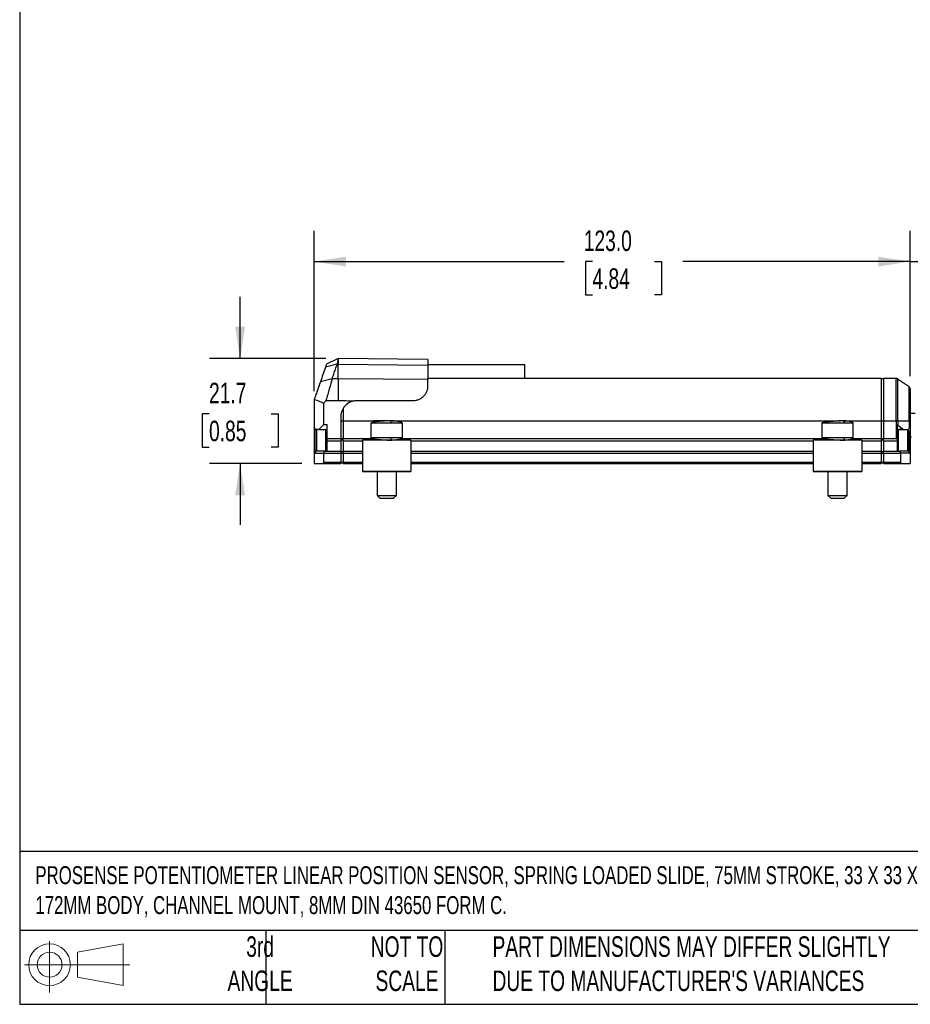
# Model space of a CAD drawing. Header units: millimetres. Extents: x 13 to 546, y 13 to 419.
# Tile 1 of 13: x 13 to 196, y 13 to 216. Entities that reach past the tile are written whole.
import ezdxf

# ---------------------------------------------------------------- set-up
doc = ezdxf.new("R2010")
doc.units = ezdxf.units.MM
doc.header["$LTSCALE"] = 2
doc.layers.add('DIMENSIONS', color=140, linetype='Continuous', lineweight=25)
doc.layers.add('TEXT', color=140, linetype='Continuous', lineweight=25)
doc.styles.add('SLDTEXTSTYLE0', font='TXT', dxfattribs={"width": 0.7})
doc.dimstyles.new('SLDDIMSTYLE0', dxfattribs={"dimtxt": 4.316016, "dimasz": 6.604, "dimexe": 0, "dimexo": 0.0625, "dimgap": 1.079004, "dimtad": 0, "dimtih": 1, "dimtoh": 1, "dimrnd": 1e-09, "dimzin": 12, "dimdsep": 46, "dimtxsty": 'SLDTEXTSTYLE0', "dimsah": 1, "dimcen": 0.09, "dimadec": 0, "dimazin": 3, "dimtfac": 1, "dimtmove": 0, "dimatfit": 0, "dimfxl": 0, "dimfrac": 2, "dimtolj": 1, "dimtzin": 12, "dimarcsym": 0})
doc.dimstyles.new('SLDDIMSTYLE1', dxfattribs={"dimtxt": 4.316016, "dimasz": 6.604, "dimexe": 0, "dimexo": 0.0625, "dimgap": 1.079004, "dimtad": 0, "dimtih": 1, "dimtoh": 1, "dimrnd": 1e-09, "dimzin": 4, "dimdsep": 46, "dimtxsty": 'SLDTEXTSTYLE0', "dimsah": 1, "dimcen": 0.09, "dimadec": 0, "dimazin": 1, "dimtfac": 1, "dimtofl": 0, "dimtmove": 0, "dimatfit": 3, "dimfxl": 0, "dimfrac": 2, "dimtolj": 1, "dimtzin": 12, "dimarcsym": 0})

# ---------------------------------------------------------------- blocks, each defined once
blk = doc.blocks.new('Block11')
at = {"color": 7, "linetype": 'Continuous', "lineweight": 18}
for p, q in [((5.18, 10.62), (5.18, 0)), ((10.96, 8.33), (20.35, 10.06)), ((10.96, 3.19), (10.96, 8.33)), ((20.35, 10.06), (20.35, 1.46)), ((0, 5.76), (21.75, 5.76)), ((10.96, 3.19), (20.35, 1.46))]:
    blk.add_line(p, q, dxfattribs=at)
for radius in [4.3, 2.57]:
    blk.add_circle((5.18, 5.76), radius, dxfattribs=at)
blk = doc.blocks.new('Block12')
at = {"color": 7, "linetype": 'Continuous'}
blk.add_blockref('Block11', (0, 0), dxfattribs=at)
blk = doc.blocks.new('_D_1')
at = {"layer": 'DIMENSIONS'}
for p, q in [((58.18, 145.98), (58.18, 158.68)), ((75.87, 145.98), (51.83, 145.98)), ((51.76, 134.55), (50.32, 134.55)), ((50.32, 134.55), (50.32, 127.69)), ((64.59, 134.55), (66.04, 134.55)), ((66.04, 134.55), (66.04, 127.69)), ((50.32, 127.69), (51.76, 127.69)), ((66.04, 127.69), (64.59, 127.69)), ((70.88, 124.33), (51.83, 124.33)), ((58.18, 124.33), (58.18, 111.63))]:
    blk.add_line(p, q, dxfattribs=at)
for points in [[(58.18, 145.98), (59.19, 152.58), (57.16, 152.58)], [(58.18, 124.33), (57.16, 117.73), (59.19, 117.73)]]:
    blk.add_solid(points, dxfattribs=at)
at = {"layer": 'DIMENSIONS', "char_height": 4.233, "attachment_point": 1, "style": 'SLDTEXTSTYLE0'}
for s, insert in [('21.7', (51.76, 140.97)), ('0.85', (51.76, 133.14))]:
    blk.add_mtext(s, dxfattribs=dict(at, insert=insert))
blk = doc.blocks.new('_D_2')
at = {"layer": 'DIMENSIONS'}
for p, q in [((73.42, 139.21), (73.42, 172.33)), ((196.42, 142.3), (196.42, 172.33)), ((73.42, 165.98), (125.01, 165.98)), ((130.86, 165.98), (129.41, 165.98)), ((129.41, 165.98), (129.41, 159.12)), ((143.69, 165.98), (145.14, 165.98)), ((145.14, 165.98), (145.14, 159.12)), ((196.42, 165.98), (149.53, 165.98)), ((129.41, 159.12), (130.86, 159.12)), ((145.14, 159.12), (143.69, 159.12))]:
    blk.add_line(p, q, dxfattribs=at)
for points in [[(73.42, 165.98), (80.03, 164.96), (80.03, 167)], [(196.42, 165.98), (189.82, 167), (189.82, 164.96)]]:
    blk.add_solid(points, dxfattribs=at)
at = {"layer": 'DIMENSIONS', "char_height": 4.233, "attachment_point": 1, "style": 'SLDTEXTSTYLE0'}
for s, insert in [('123.0', (129.07, 172.4)), ('4.84', (130.86, 164.58))]:
    blk.add_mtext(s, dxfattribs=dict(at, insert=insert))
blk = doc.blocks.new('_D_3')
at = {"layer": 'DIMENSIONS'}
for p, q in [((196.42, 142.3), (196.42, 172.33)), ((275.42, 139.91), (275.42, 172.33)), ((196.42, 165.98), (224.95, 165.98)), ((230.79, 165.98), (229.35, 165.98)), ((229.35, 165.98), (229.35, 159.12)), ((243.62, 165.98), (245.07, 165.98)), ((245.07, 165.98), (245.07, 159.12)), ((275.42, 165.98), (249.47, 165.98)), ((229.35, 159.12), (230.79, 159.12)), ((245.07, 159.12), (243.62, 159.12))]:
    blk.add_line(p, q, dxfattribs=at)
for points in [[(196.42, 165.98), (203.03, 164.96), (203.03, 167)], [(275.42, 165.98), (268.82, 167), (268.82, 164.96)]]:
    blk.add_solid(points, dxfattribs=at)
at = {"layer": 'DIMENSIONS', "char_height": 4.233, "attachment_point": 1, "style": 'SLDTEXTSTYLE0'}
for s, insert in [('79.0', (230.79, 172.4)), ('3.11', (230.79, 164.58))]:
    blk.add_mtext(s, dxfattribs=dict(at, insert=insert))

msp = doc.modelspace()

# ---------------------------------------------------------------- linework, layer by layer
for p, q in [((78.196, 144.786), (75.774, 144.17)), ((78.427, 145.987), (75.99, 144.798)), ((78.196, 144.786), (78.422, 144.786)), ((78.422, 145.98), (78.412, 145.98)), ((96.922, 145.738), (78.422, 145.98)), ((78.422, 145.98), (78.422, 144.786)), ((78.422, 141.807), (78.422, 144.786)), ((78.422, 144.786), (96.922, 144.612)), ((96.922, 145.738), (96.922, 144.612)), ((116.922, 144.682), (96.922, 144.682)), ((96.922, 144.612), (96.922, 141.632)), ((116.922, 141.853), (116.922, 144.682)), ((77.169, 141.807), (74.747, 141.185)), ((78.422, 141.807), (77.169, 141.807)), ((78.422, 141.807), (78.422, 137.336)), ((96.922, 141.632), (78.422, 141.807)), ((190.422, 141.853), (96.922, 141.853)), ((190.422, 141.85), (96.922, 141.85)), ((96.922, 140.323), (96.922, 141.632)), ((190.422, 141.85), (190.422, 141.853)), ((190.422, 141.85), (190.422, 133.109)), ((190.922, 141.753), (190.422, 141.753)), ((193.55, 141.853), (190.922, 141.853)), ((190.922, 141.853), (190.922, 141.85)), ((190.922, 141.85), (190.922, 133.109)), ((193.55, 141.85), (190.922, 141.85)), ((193.55, 141.85), (193.55, 141.853)), ((193.55, 133.109), (193.55, 141.85)), ((193.858, 133.109), (193.858, 141.751)), ((196.23, 140.15), (195.929, 140.385)), ((196.23, 133.109), (196.23, 140.15)), ((73.422, 136.667), (73.422, 131.73)), ((75.422, 132.33), (75.422, 136.716)), ((75.887, 137.336), (78.422, 137.336)), ((82.422, 137.323), (93.922, 137.323)), ((79.422, 135.551), (79.422, 133.109)), ((197.47, 134.63), (196.422, 134.63)), ((75.422, 132.33), (74.422, 131.33)), ((75.422, 132.33), (76.122, 132.33)), ((76.122, 129.4), (76.122, 132.33)), ((78.922, 133.823), (78.922, 129.4)), ((78.922, 133.109), (79.422, 133.109)), ((79.422, 133.109), (79.422, 129.4)), ((79.422, 133.109), (86.324, 133.109)), ((85.172, 132.63), (85.172, 129.63)), ((89.29, 132.63), (85.172, 132.63)), ((87.129, 133.13), (87.131, 132.998)), ((91.672, 132.63), (89.29, 132.63)), ((89.561, 133.109), (181.96, 133.109)), ((91.672, 129.63), (91.672, 132.63)), ((178.172, 132.63), (178.172, 129.63)), ((178.327, 132.63), (178.172, 132.63)), ((182.808, 132.63), (178.327, 132.63)), ((179.933, 133.13), (179.936, 132.952)), ((184.672, 132.63), (182.808, 132.63)), ((182.948, 133.109), (190.422, 133.109)), ((184.672, 129.63), (184.672, 132.63)), ((190.422, 133.109), (190.922, 133.109)), ((190.422, 133.109), (190.422, 129.4)), ((190.922, 133.109), (193.55, 133.109)), ((190.922, 133.109), (190.922, 129.4)), ((193.858, 133.109), (193.55, 133.109)), ((193.55, 133.109), (193.55, 129.4)), ((193.722, 132.299), (193.722, 129.369)), ((193.858, 133.109), (193.858, 132.224)), ((193.858, 133.109), (196.23, 133.109)), ((193.858, 132.224), (195.002, 131.33)), ((196.23, 133.109), (196.23, 131.538)), ((196.422, 133.109), (196.23, 133.109)), ((196.422, 133.109), (196.422, 131.73)), ((73.822, 131.33), (73.422, 131.73)), ((73.422, 131.73), (73.422, 126.43)), ((73.872, 131.33), (73.622, 131.08)), ((73.622, 131.08), (73.622, 127.08)), ((74.422, 131.33), (73.822, 131.33)), ((73.822, 131.33), (73.822, 131.28)), ((73.922, 131.33), (73.922, 126.83)), ((74.422, 131.33), (76.122, 131.33)), ((75.822, 131.33), (75.822, 126.825)), ((76.122, 131.08), (75.872, 131.33)), ((195.002, 131.33), (193.722, 131.33)), ((194.022, 131.269), (193.722, 130.969)), ((193.76, 131.007), (193.722, 131.237)), ((195.922, 131.269), (194.022, 131.269)), ((194.022, 127.161), (194.022, 131.269)), ((195.002, 131.33), (196.022, 131.33)), ((196.222, 130.969), (195.922, 131.269)), ((195.922, 126.83), (195.922, 131.269)), ((196.022, 131.33), (196.23, 131.538)), ((196.022, 131.169), (196.022, 131.33)), ((196.222, 126.969), (196.222, 130.969)), ((196.422, 131.73), (196.23, 131.538)), ((196.422, 131.73), (196.422, 126.43)), ((78.922, 129.4), (76.122, 129.4)), ((76.122, 129), (76.122, 129.4)), ((76.122, 129), (78.922, 129)), ((76.122, 126.83), (76.122, 129)), ((78.922, 129.441), (79.422, 129.441)), ((78.922, 129.4), (78.922, 129)), ((79.422, 129.1), (78.922, 129.1)), ((78.922, 129), (78.922, 126.83)), ((86.006, 129.4), (79.422, 129.4)), ((79.422, 129), (79.422, 129.4)), ((79.422, 129), (83.422, 129)), ((79.422, 129), (79.422, 126.83)), ((93.422, 129.13), (83.422, 129.13)), ((83.422, 129.13), (83.422, 122.63)), ((89.29, 129.63), (85.172, 129.63)), ((89.157, 129.13), (85.673, 129.13)), ((91.672, 129.63), (89.29, 129.63)), ((179.125, 129.4), (91.21, 129.4)), ((93.422, 129.13), (93.422, 122.63)), ((93.422, 129), (176.422, 129)), ((186.422, 129.13), (176.422, 129.13)), ((176.422, 129.13), (176.422, 122.63)), ((178.327, 129.63), (178.172, 129.63)), ((182.808, 129.63), (178.327, 129.63)), ((184.672, 129.63), (182.808, 129.63)), ((190.422, 129.4), (184.289, 129.4)), ((186.422, 129.13), (186.422, 122.63)), ((186.422, 129), (190.422, 129)), ((190.422, 129.441), (190.922, 129.441)), ((190.422, 129.4), (190.422, 129)), ((190.922, 129.1), (190.422, 129.1)), ((190.422, 129), (190.422, 126.83)), ((190.922, 129), (190.922, 129.4)), ((193.55, 129.4), (190.922, 129.4)), ((190.922, 129), (193.722, 129)), ((190.922, 129), (190.922, 126.83)), ((193.722, 129.411), (193.749, 129.379)), ((193.722, 129.369), (193.722, 129)), ((193.722, 129), (193.722, 126.83)), ((73.822, 126.83), (73.422, 126.43)), ((73.422, 126.43), (75.422, 126.43)), ((73.422, 126.43), (73.422, 124.33)), ((73.622, 127.08), (73.872, 126.83)), ((73.822, 126.88), (73.822, 126.83)), ((75.588, 126.83), (73.822, 126.83)), ((75.422, 126.43), (75.588, 126.83)), ((75.422, 126.43), (78.922, 126.43)), ((75.422, 124.53), (75.422, 126.43)), ((75.588, 126.83), (78.922, 126.83)), ((75.872, 126.83), (76.122, 127.08)), ((78.922, 126.83), (78.922, 126.43)), ((79.422, 126.73), (78.922, 126.73)), ((78.922, 126.43), (78.922, 124.53)), ((79.422, 126.388), (78.922, 126.388)), ((79.422, 126.83), (83.422, 126.83)), ((79.422, 126.43), (79.422, 126.83)), ((79.422, 126.43), (83.422, 126.43)), ((79.422, 126.43), (79.422, 124.53)), ((93.422, 126.83), (176.422, 126.83)), ((93.422, 126.43), (176.422, 126.43)), ((186.422, 126.83), (190.422, 126.83)), ((186.422, 126.43), (190.422, 126.43)), ((190.422, 126.83), (190.422, 126.43)), ((190.922, 126.73), (190.422, 126.73)), ((190.422, 126.43), (190.422, 124.53)), ((190.922, 126.388), (190.422, 126.388)), ((190.922, 126.83), (194.256, 126.83)), ((190.922, 126.43), (190.922, 126.83)), ((190.922, 126.43), (194.422, 126.43)), ((190.922, 126.43), (190.922, 124.53)), ((193.722, 126.969), (193.861, 126.83)), ((194.022, 126.83), (194.022, 127.161)), ((194.256, 126.83), (194.422, 126.43)), ((196.022, 126.83), (194.256, 126.83)), ((194.422, 126.43), (194.422, 124.53)), ((196.422, 126.43), (194.422, 126.43)), ((196.022, 126.83), (196.422, 126.43)), ((196.052, 126.799), (196.222, 126.969)), ((196.422, 126.43), (196.422, 124.33)), ((73.422, 124.33), (75.222, 124.33)), ((75.222, 124.33), (78.922, 124.33)), ((78.922, 124.53), (75.422, 124.53)), ((79.422, 124.53), (78.922, 124.53)), ((78.922, 124.33), (78.922, 124.53)), ((78.922, 124.43), (79.422, 124.43)), ((79.422, 124.53), (79.422, 124.33)), ((83.422, 124.53), (79.422, 124.53)), ((79.422, 124.33), (83.422, 124.33)), ((176.422, 124.53), (93.422, 124.53)), ((93.422, 124.33), (176.422, 124.33)), ((190.422, 124.53), (186.422, 124.53)), ((186.422, 124.33), (190.422, 124.33)), ((190.922, 124.53), (190.422, 124.53)), ((190.422, 124.33), (190.422, 124.53)), ((190.422, 124.43), (190.922, 124.43)), ((194.422, 124.53), (190.922, 124.53)), ((190.922, 124.53), (190.922, 124.33)), ((190.922, 124.33), (194.622, 124.33)), ((194.622, 124.33), (196.422, 124.33)), ((83.422, 122.63), (93.422, 122.63)), ((86.422, 122.63), (83.422, 122.63)), ((83.422, 122.63), (83.422, 122.63)), ((86.422, 122.63), (86.422, 117.73)), ((90.422, 117.73), (90.422, 122.63)), ((93.422, 122.63), (90.422, 122.63)), ((93.422, 122.63), (93.422, 122.63)), ((176.422, 122.63), (186.422, 122.63)), ((179.422, 122.63), (176.422, 122.63)), ((176.422, 122.63), (176.422, 122.63)), ((179.422, 122.63), (179.422, 117.73)), ((183.422, 117.73), (183.422, 122.63)), ((186.422, 122.63), (183.422, 122.63)), ((186.422, 122.63), (186.422, 122.63)), ((86.422, 117.73), (87.022, 117.13)), ((86.422, 117.73), (88.956, 117.73)), ((87.022, 117.13), (88.796, 117.13)), ((88.796, 117.13), (89.822, 117.13)), ((88.956, 117.73), (90.422, 117.73)), ((89.822, 117.13), (90.422, 117.73)), ((179.422, 117.73), (180.022, 117.13)), ((179.422, 117.73), (182.275, 117.73)), ((180.022, 117.13), (182.019, 117.13)), ((182.019, 117.13), (182.822, 117.13)), ((182.275, 117.73), (183.422, 117.73)), ((182.822, 117.13), (183.422, 117.73))]:
    msp.add_line(p, q)
at = {"flags": 128}
msp.add_lwpolyline([(193.858, 141.751), (193.855, 141.755), (193.851, 141.756), (193.848, 141.756)], dxfattribs=at)
for centre, radius, start, end in [((77.422, 136.667), 4, 167.26485, 180), ((82.422, 133.823), 3.5, 104.1488, 180), ((193.55, 131.83), 0.5, 52, 69.85924), ((193.55, 128.9), 0.5, 69.85924, 90), ((75.222, 124.53), 0.2, 270, 0), ((194.622, 124.53), 0.2, 180, 270)]:
    msp.add_arc(centre, radius, start, end)
for centre, start_param, end_param in [((88.422, 122.63), 1.5707963, 3.7850938), ((88.422, 122.63), 5.6396842, 7.8539816), ((181.422, 122.63), 1.5707963, 3.7850938), ((181.422, 122.63), 5.6396842, 7.8539816)]:
    msp.add_ellipse(centre, major_axis=(2.5, 0), ratio=0.0000052, start_param=start_param, end_param=end_param)
for points, knots in [([(75.981, 144.771), (75.981, 144.772), (75.982, 144.775), (75.904, 144.548), (75.814, 144.285), (75.774, 144.17)], [0, 0, 0, 0, 0.26918461, 0.68016384, 1, 1, 1, 1]), ([(77.169, 141.807), (77.28, 142.128), (77.391, 142.45), (77.502, 142.772), (77.617, 143.107), (77.733, 143.442), (77.849, 143.778), (77.965, 144.114), (78.08, 144.45), (78.196, 144.786)], [0, 0, 0, 0, 0.0014325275, 0.0014325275, 0.0014325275, 0.0029255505, 0.0029255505, 0.0029255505, 0.0044185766, 0.0044185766, 0.0044185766, 0.0044185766]), ([(78.412, 145.98), (78.412, 145.979), (78.412, 145.978), (78.41, 145.966), (78.406, 145.948), (78.402, 145.921), (78.395, 145.887), (78.388, 145.845), (78.376, 145.779), (78.361, 145.699), (78.344, 145.604), (78.33, 145.527), (78.315, 145.442), (78.298, 145.35), (78.281, 145.253), (78.262, 145.148), (78.235, 144.998), (78.212, 144.872), (78.196, 144.786)], [0, 0, 0, 0, 0.0525469, 0.1079311, 0.1633153, 0.2186994, 0.2740835, 0.3294676, 0.3848517, 0.4956974, 0.5510814, 0.6064653, 0.6618492, 0.7172331, 0.7726169, 0.8280007, 0.8833844, 1, 1, 1, 1]), ([(75.774, 144.17), (75.603, 143.672), (75.26, 142.675), (74.918, 141.682), (74.747, 141.185)], [0, 0, 0, 0, 0.5000301, 1, 1, 1, 1]), ([(74.747, 141.185), (74.529, 140.553), (74.281, 139.831), (73.891, 138.698), (73.767, 138.338), (73.64, 137.968)], [0.76386177, 0.76386177, 0.76386177, 0.76386177, 1.03633188, 1.03633188, 1.15677515, 1.15677515, 1.15677515, 1.15677515]), ([(77.169, 141.807), (76.988, 141.178), (76.788, 140.479), (76.465, 139.351), (76.353, 138.961), (76.125, 138.164), (76.008, 137.755), (75.887, 137.336)], [0, 0, 0, 0, 0.5, 0.5, 0.75, 0.75, 1, 1, 1, 1]), ([(93.922, 137.323), (94.137, 137.323), (94.348, 137.346), (94.761, 137.436), (94.966, 137.503), (95.347, 137.675), (95.526, 137.78), (95.861, 138.025), (96.01, 138.161), (96.278, 138.456), (96.396, 138.616), (96.594, 138.945), (96.674, 139.115), (96.866, 139.636), (96.922, 139.984), (96.922, 140.323)], [0, 0, 0, 0, 0.125, 0.125, 0.25, 0.25, 0.375, 0.375, 0.5, 0.5, 0.625, 0.625, 0.75, 0.75, 1, 1, 1, 1]), ([(193.858, 141.751), (193.841, 141.762), (193.807, 141.785), (193.749, 141.813), (193.686, 141.834), (193.619, 141.848), (193.573, 141.85), (193.55, 141.85)], [0, 0, 0, 0, 0.187409, 0.3826598, 0.58437, 0.7908143, 1, 1, 1, 1]), ([(193.858, 141.751), (194.083, 141.59), (194.532, 141.269), (195.07, 140.915), (195.453, 140.673), (195.699, 140.522), (195.888, 140.409), (195.915, 140.393), (195.928, 140.385)], [0, 0, 0, 0, 0.24981254, 0.49829105, 0.63012994, 0.74918638, 0.87510329, 1, 1, 1, 1]), ([(196.405, 139.551), (196.405, 139.551), (196.404, 139.551), (196.403, 139.552), (196.402, 139.555), (196.4, 139.558), (196.4, 139.561), (196.399, 139.563), (196.397, 139.568), (196.396, 139.574), (196.393, 139.586), (196.389, 139.603), (196.382, 139.637), (196.367, 139.718), (196.344, 139.839), (196.298, 140.046), (196.258, 140.107), (196.23, 140.15)], [0, 0, 0, 0, 0.001352, 0.0063918, 0.0101478, 0.0116575, 0.0130155, 0.0143245, 0.015695, 0.0189548, 0.0232631, 0.0355804, 0.0530584, 0.1030645, 0.2572654, 0.4703529, 1, 1, 1, 1]), ([(196.422, 139.393), (196.422, 139.449), (196.422, 139.715), (196.422, 139.807), (196.422, 139.655), (196.422, 139.323), (196.422, 138.995), (196.422, 138.593), (196.422, 138.14), (196.422, 137.641), (196.422, 137.068), (196.422, 136.416), (196.422, 135.699), (196.422, 134.62), (196.422, 133.739), (196.422, 133.109)], [0, 0, 0, 0, 0.0350712, 0.1668317, 0.2985922, 0.3625787, 0.4266532, 0.487016, 0.547469, 0.6031028, 0.6588282, 0.7259641, 0.7896505, 0.8497699, 1, 1, 1, 1]), ([(89.157, 133.13), (88.86, 133.122), (88.374, 133.108), (87.614, 133.046), (86.935, 132.981), (86.249, 132.901), (85.666, 132.812), (85.288, 132.73), (85.239, 132.681), (85.219, 132.661)], [0, 0, 0, 0, 0.17438021, 0.28585755, 0.41489878, 0.56083198, 0.72060697, 0.88867521, 1, 1, 1, 1]), ([(89.157, 133.13), (88.936, 133.13), (88.679, 133.13), (88.092, 133.13), (87.761, 133.13), (87.078, 133.13), (86.727, 133.13), (86.281, 133.13), (86.146, 133.13), (85.922, 133.13), (85.833, 133.13), (85.711, 133.13), (85.678, 133.13), (85.668, 133.13), (85.691, 133.13), (85.832, 133.13), (86.02, 133.13), (86.468, 133.13), (86.725, 133.13), (87.224, 133.13), (87.466, 133.13), (87.687, 133.13)], [0, 0, 0, 0, 0.125, 0.125, 0.25, 0.25, 0.375, 0.375, 0.4375, 0.4375, 0.5, 0.5, 0.5625, 0.5625, 0.625, 0.625, 0.75, 0.75, 0.875, 0.875, 1, 1, 1, 1]), ([(91.645, 132.661), (91.634, 132.68), (91.606, 132.728), (91.399, 132.811), (91.08, 132.901), (90.591, 133.002), (89.938, 133.103), (89.394, 133.122), (89.157, 133.13)], [0, 0, 0, 0, 0.11621217, 0.28354489, 0.4387155, 0.57979581, 0.8166563, 1, 1, 1, 1]), ([(89.157, 133.13), (89.173, 133.13), (89.19, 133.119), (89.222, 133.07), (89.238, 133.032), (89.264, 132.934), (89.275, 132.875), (89.288, 132.752), (89.29, 132.689), (89.29, 132.63)], [0, 0, 0, 0, 0.25, 0.25, 0.5, 0.5, 0.75, 0.75, 1, 1, 1, 1]), ([(178.341, 132.724), (178.335, 132.723), (178.179, 132.691), (178.176, 132.66), (178.172, 132.63)], [0, 0, 0, 0, 0.0366961, 1, 1, 1, 1]), ([(182.595, 133.13), (182.464, 133.128), (182.177, 133.124), (181.636, 133.094), (180.968, 133.047), (180.197, 132.981), (179.413, 132.901), (178.722, 132.814), (178.468, 132.754), (178.341, 132.724)], [0, 0, 0, 0, 0.0895413, 0.1965505, 0.3233545, 0.4709511, 0.6378547, 0.8192181, 1, 1, 1, 1]), ([(184.672, 132.63), (184.66, 132.659), (184.638, 132.717), (184.414, 132.837), (183.962, 132.976), (183.277, 133.104), (182.804, 133.122), (182.595, 133.13)], [0, 0, 0, 0, 0.1656399, 0.3219059, 0.5975984, 0.8223694, 1, 1, 1, 1]), ([(182.595, 133.13), (182.62, 133.13), (182.647, 133.119), (182.699, 133.07), (182.725, 133.032), (182.766, 132.934), (182.783, 132.875), (182.803, 132.752), (182.808, 132.689), (182.808, 132.63)], [0, 0, 0, 0, 0.25, 0.25, 0.5, 0.5, 0.75, 0.75, 1, 1, 1, 1]), ([(196.637, 129.662), (196.605, 129.695), (196.544, 129.758), (196.476, 129.953), (196.434, 130.149), (196.422, 130.205)], [0, 0, 0, 0, 0.4506582, 0.8464864, 1, 1, 1, 1]), ([(85.219, 129.598), (85.239, 129.579), (85.288, 129.529), (85.666, 129.447), (86.249, 129.358), (86.935, 129.278), (87.614, 129.213), (88.374, 129.151), (88.86, 129.138), (89.157, 129.13)], [0, 0, 0, 0, 0.1113248, 0.279393, 0.439168, 0.5851012, 0.7141424, 0.8256198, 1, 1, 1, 1]), ([(89.29, 129.63), (89.29, 129.571), (89.288, 129.507), (89.275, 129.384), (89.264, 129.325), (89.238, 129.227), (89.222, 129.189), (89.19, 129.14), (89.173, 129.13), (89.157, 129.13)], [0, 0, 0, 0, 0.25, 0.25, 0.5, 0.5, 0.75, 0.75, 1, 1, 1, 1]), ([(89.157, 129.13), (89.394, 129.138), (89.938, 129.156), (90.591, 129.257), (91.08, 129.358), (91.399, 129.448), (91.606, 129.531), (91.634, 129.579), (91.645, 129.599)], [0, 0, 0, 0, 0.1833437, 0.4202042, 0.5612845, 0.7164551, 0.8837878, 1, 1, 1, 1]), ([(178.172, 129.63), (178.176, 129.599), (178.179, 129.568), (178.335, 129.536), (178.341, 129.535)], [0, 0, 0, 0, 0.9633039, 1, 1, 1, 1]), ([(178.341, 129.535), (178.468, 129.505), (178.722, 129.445), (179.413, 129.358), (180.197, 129.278), (180.968, 129.212), (181.636, 129.165), (182.177, 129.135), (182.464, 129.131), (182.595, 129.13)], [0, 0, 0, 0, 0.1807819, 0.3621453, 0.5290489, 0.6766455, 0.8034495, 0.9104587, 1, 1, 1, 1]), ([(182.595, 129.13), (182.804, 129.138), (183.277, 129.156), (183.962, 129.283), (184.414, 129.422), (184.638, 129.542), (184.66, 129.6), (184.672, 129.63)], [0, 0, 0, 0, 0.1776306, 0.4024016, 0.6780941, 0.8343601, 1, 1, 1, 1]), ([(182.808, 129.63), (182.808, 129.571), (182.803, 129.507), (182.783, 129.384), (182.766, 129.325), (182.725, 129.227), (182.699, 129.189), (182.647, 129.14), (182.62, 129.13), (182.595, 129.13)], [0, 0, 0, 0, 0.25, 0.25, 0.5, 0.5, 0.75, 0.75, 1, 1, 1, 1])]:
    msp.add_open_spline(points, degree=3, knots=knots)
for points in [[(73.52, 137.549), (73.552, 137.689), (73.592, 137.829), (73.64, 137.968)], [(73.52, 137.549), (74.16, 137.298), (74.794, 137.02), (75.422, 136.716)], [(75.422, 136.716), (75.572, 136.927), (75.727, 137.133), (75.887, 137.336)], [(78.422, 137.336), (79.47, 137.297), (80.518, 137.257), (81.566, 137.217)], [(81.566, 137.217), (81.846, 137.288), (82.132, 137.323), (82.422, 137.323)]]:
    msp.add_open_spline(points, degree=3)
at = {"layer": 'TEXT'}
for p, q in [((12.7, 419.1), (12.7, 12.7)), ((546.1, 44.252), (12.7, 44.252)), ((546.1, 27.94), (12.7, 27.94)), ((63.5, 27.94), (63.5, 12.7)), ((100.423, 27.94), (100.423, 12.7)), ((12.7, 12.7), (546.1, 12.7))]:
    msp.add_line(p, q, dxfattribs=at)

# ---------------------------------------------------------------- block references
msp.add_blockref('Block12', (13.676, 15.108), dxfattribs=at)

# ---------------------------------------------------------------- texts
at = {"layer": 'TEXT', "style": 'SLDTEXTSTYLE0'}
for s, insert, char_height, attachment_point in [('PROSENSE POTENTIOMETER LINEAR POSITION SENSOR, SPRING LOADED SLIDE, 75MM STROKE, 33 X 33 X ^J172MM BODY, CHANNEL MOUNT, 8MM DIN 43650 FORM C.', (15.931, 41.203), 3.704167, 1), ('3rd^JANGLE', (62.297, 26.728), 4.2333, 2), ('NOT TO^JSCALE', (92.607, 26.728), 4.23333, 2), ("PART DIMENSIONS MAY DIFFER SLIGHTLY ^JDUE TO MANUFACTURER'S VARIANCES", (110.239, 26.728), 4.23333, 1)]:
    msp.add_mtext(s, dxfattribs=dict(at, insert=insert, char_height=char_height, attachment_point=attachment_point))

# ---------------------------------------------------------------- dimensions: what is measured, and where the dimension line sits
at = {"layer": 'DIMENSIONS'}
for base, p1, p2, angle, dimstyle, picture, middle in [((196.422, 165.98), (73.422, 136.667), (196.422, 139.756), 0, 'SLDDIMSTYLE1', '_D_2', (137.273, 165.98)), ((275.422, 165.98), (196.422, 139.756), (275.422, 137.372), 0, 'SLDDIMSTYLE1', '_D_3', (237.207, 165.98)), ((58.177, 145.98), (73.422, 124.33), (78.412, 145.98), 90, 'SLDDIMSTYLE0', '_D_1', (58.177, 134.547))]:
    dim = msp.add_linear_dim(base=base, p1=p1, p2=p2, angle=angle, dimstyle=dimstyle, dxfattribs=at)
    dim.commit()
    dim.dimension.update_dxf_attribs({"geometry": picture, "text_midpoint": middle, "dimtype": 160})

doc.saveas('drawing.dxf')
